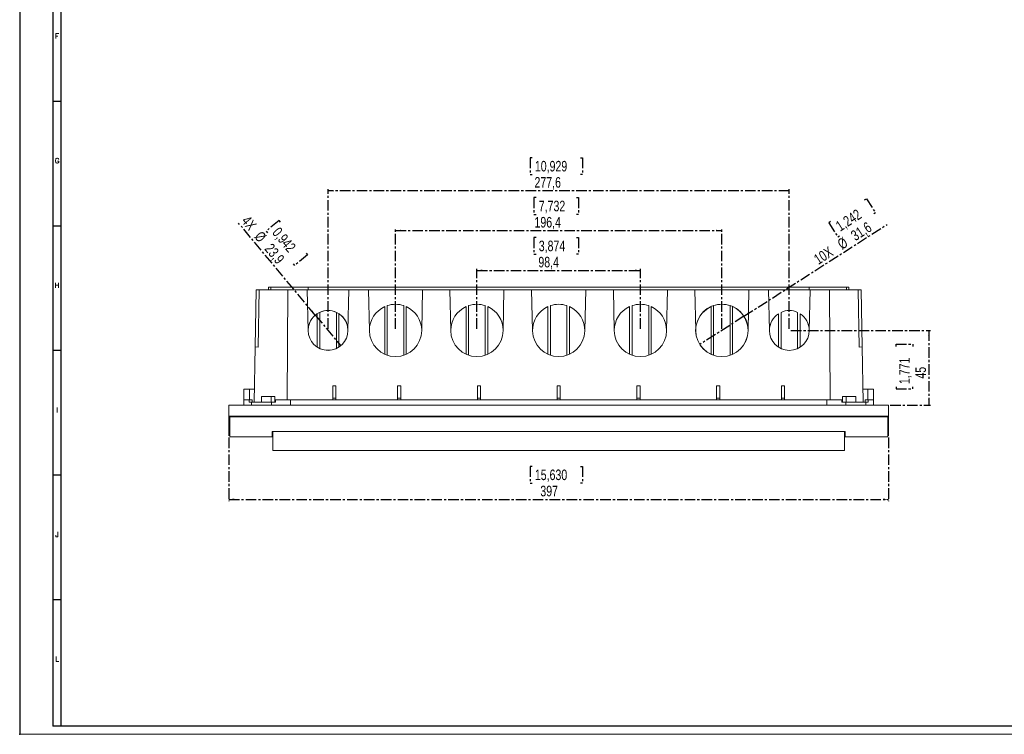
# Model space of a CAD drawing. Header units: millimetres. Extents: x 0 to 1189, y 0 to 841.
# Tile 1 of 6: x 0 to 593, y 0 to 430. Entities that reach past the tile are written whole.
import ezdxf

# ---------------------------------------------------------------- set-up
doc = ezdxf.new("R2010")
doc.units = ezdxf.units.MM
doc.header["$PDSIZE"] = -1
doc.linetypes.add('CENTER', pattern=[10.16, 6.35, -1.27, 1.27, -1.27])
doc.layers.add('CENTRO', color=7, linetype='CENTER')
doc.layers.add('FORMATO', color=7, linetype='Continuous')
doc.styles.add('SLDTEXTSTYLE0', font='ROMANS')
doc.styles.add('SLDTEXTSTYLE3', font='TXT', dxfattribs={"width": 0.75})
doc.dimstyles.new('SLDDIMSTYLE0', dxfattribs={"dimtxt": 6.35, "dimasz": 3.302, "dimexe": 0, "dimexo": 0.0625, "dimgap": 1.5875, "dimtad": 1, "dimdec": 1, "dimrnd": 1e-09, "dimzin": 12, "dimdsep": 46, "dimtxsty": 'SLDTEXTSTYLE3', "dimsah": 1, "dimcen": 0.09, "dimadec": 0, "dimazin": 3, "dimtfac": 1, "dimtdec": 1, "dimtofl": 0, "dimtmove": 0, "dimatfit": 3, "dimfxl": 0, "dimfrac": 2, "dimtolj": 1, "dimtzin": 12, "dimarcsym": 0})
doc.dimstyles.new('SLDDIMSTYLE1', dxfattribs={"dimtxt": 6.35, "dimasz": 3.302, "dimexe": 0, "dimexo": 0.0625, "dimgap": 1.5875, "dimtad": 1, "dimdec": 1, "dimrnd": 1e-09, "dimzin": 12, "dimdsep": 46, "dimtxsty": 'SLDTEXTSTYLE3', "dimblk1": 'NONE', "dimsah": 1, "dimcen": 0, "dimadec": 0, "dimazin": 3, "dimtfac": 1, "dimtdec": 1, "dimtmove": 0, "dimatfit": 3, "dimldrblk": 'NONE', "dimfxl": 0, "dimfrac": 2, "dimtolj": 1, "dimtzin": 12, "dimarcsym": 0})

# ---------------------------------------------------------------- blocks, each defined once
blk = doc.blocks.new('_D_6')
at = {"layer": 'CENTRO'}
for p, q in [((508.48, 321.75), (509.57, 322.45)), ((509.57, 322.45), (515.02, 313.96)), ((488.01, 308.62), (486.92, 307.93)), ((515.02, 313.96), (513.93, 313.26)), ((435.85, 251.68), (522.03, 306.95)), ((486.92, 307.93), (492.37, 299.43)), ((492.37, 299.43), (493.45, 300.13)), ((435.85, 251.68), (409.29, 234.64))]:
    blk.add_line(p, q, dxfattribs=at)
blk.add_solid([(435.85, 251.68), (438.91, 253.03), (438.36, 253.89)], dxfattribs=at)
at = {"layer": 'CENTRO', "char_height": 6.35, "attachment_point": 1, "rotation": 32.6736, "style": 'SLDTEXTSTYLE3'}
for s, insert in [('1,242', (490.39, 307.89, 0.1)), ('31,6', (499.5, 302.14, 0.1)), ('%%c', (491.43, 296.97, 0.1)), ('10X', (477.22, 287.86, 0.1))]:
    blk.add_mtext(s, dxfattribs=dict(at, insert=insert))
blk = doc.blocks.new('_NONE')
blk = doc.blocks.new('_D_7')
at = {"layer": 'CENTRO'}
for p, q in [((156.07, 309.33), (148.32, 302.87)), ((156.89, 308.34), (156.07, 309.33)), ((177.91, 252.35), (131.77, 307.71)), ((148.32, 302.87), (149.14, 301.88)), ((173.29, 288.66), (165.54, 282.2)), ((172.47, 289.65), (173.29, 288.66)), ((165.54, 282.2), (164.71, 283.19)), ((177.91, 252.35), (193.23, 233.96))]:
    blk.add_line(p, q, dxfattribs=at)
blk.add_solid([(177.91, 252.35), (176.18, 255.21), (175.4, 254.56)], dxfattribs=at)
at = {"layer": 'CENTRO', "char_height": 6.35, "attachment_point": 1, "rotation": 309.80809, "style": 'SLDTEXTSTYLE3'}
for s, insert in [('4X', (137.95, 312.85, 0.1)), ('%%c', (145.75, 303.49, 0.1)), ('0,942', (156.46, 305.88, 0.1)), ('23,9', (151.89, 296.13, 0.1))]:
    blk.add_mtext(s, dxfattribs=dict(at, insert=insert))
blk = doc.blocks.new('_D_8')
at = {"layer": 'CENTRO'}
for p, q in [((125.87, 178.66), (125.87, 140.45)), ((522.87, 178.66), (522.87, 140.45)), ((308.42, 161.29), (307.13, 161.29)), ((307.13, 161.29), (307.13, 151.2)), ((337.44, 161.29), (338.73, 161.29)), ((338.73, 161.29), (338.73, 151.2)), ((307.13, 151.2), (308.42, 151.2)), ((338.73, 151.2), (337.44, 151.2)), ((125.87, 141.45), (522.87, 141.45))]:
    blk.add_line(p, q, dxfattribs=at)
for points in [[(125.87, 141.45), (129.17, 140.94), (129.17, 141.95)], [(522.87, 141.45), (519.57, 141.95), (519.57, 140.94)]]:
    blk.add_solid(points, dxfattribs=at)
at = {"layer": 'CENTRO', "char_height": 6.35, "attachment_point": 1, "style": 'SLDTEXTSTYLE3'}
for s, insert in [('15,630', (310.03, 159.39, 0.1)), ('397', (313.32, 149.63, 0.1))]:
    blk.add_mtext(s, dxfattribs=dict(at, insert=insert))
blk = doc.blocks.new('_D_9')
at = {"layer": 'CENTRO'}
for p, q in [((310.77, 299.11), (309.48, 299.11)), ((309.48, 299.11), (309.48, 289.02)), ((335.09, 299.11), (336.38, 299.11)), ((336.38, 299.11), (336.38, 289.02)), ((309.48, 289.02), (310.77, 289.02)), ((336.38, 289.02), (335.09, 289.02)), ((275.17, 244.16), (275.17, 280.26)), ((275.17, 279.26), (373.57, 279.26)), ((373.57, 244.16), (373.57, 280.26))]:
    blk.add_line(p, q, dxfattribs=at)
for points in [[(275.17, 279.26), (278.47, 278.76), (278.47, 279.77)], [(373.57, 279.26), (370.27, 279.77), (370.27, 278.76)]]:
    blk.add_solid(points, dxfattribs=at)
at = {"layer": 'CENTRO', "char_height": 6.35, "attachment_point": 1, "style": 'SLDTEXTSTYLE3'}
for s, insert in [('3,874', (312.38, 297.2, 0.1)), ('98,4', (312.15, 287.45, 0.1))]:
    blk.add_mtext(s, dxfattribs=dict(at, insert=insert))
blk = doc.blocks.new('_D_10')
at = {"layer": 'CENTRO'}
for p, q in [((310.77, 323.11), (309.48, 323.11)), ((309.48, 323.11), (309.48, 313.02)), ((335.09, 323.11), (336.38, 323.11)), ((336.38, 323.11), (336.38, 313.02)), ((309.48, 313.02), (310.77, 313.02)), ((336.38, 313.02), (335.09, 313.02)), ((226.17, 244.16), (226.17, 304.26)), ((226.17, 303.26), (422.57, 303.26)), ((422.57, 244.16), (422.57, 304.26))]:
    blk.add_line(p, q, dxfattribs=at)
for points in [[(226.17, 303.26), (229.47, 302.76), (229.47, 303.77)], [(422.57, 303.26), (419.27, 303.77), (419.27, 302.76)]]:
    blk.add_solid(points, dxfattribs=at)
at = {"layer": 'CENTRO', "char_height": 6.35, "attachment_point": 1, "style": 'SLDTEXTSTYLE3'}
for s, insert in [('7,732', (312.38, 321.2, 0.1)), ('196,4', (309.8, 311.45, 0.1))]:
    blk.add_mtext(s, dxfattribs=dict(at, insert=insert))
blk = doc.blocks.new('_D_11')
at = {"layer": 'CENTRO'}
for p, q in [((308.42, 347.11), (307.13, 347.11)), ((307.13, 347.11), (307.13, 337.02)), ((337.44, 347.11), (338.73, 347.11)), ((338.73, 347.11), (338.73, 337.02)), ((307.13, 337.02), (308.42, 337.02)), ((338.73, 337.02), (337.44, 337.02)), ((185.57, 244.16), (185.57, 328.26)), ((463.17, 327.26), (185.57, 327.26)), ((463.17, 244.16), (463.17, 328.26))]:
    blk.add_line(p, q, dxfattribs=at)
for points in [[(185.57, 327.26), (188.87, 326.76), (188.87, 327.77)], [(463.17, 327.26), (459.87, 327.77), (459.87, 326.76)]]:
    blk.add_solid(points, dxfattribs=at)
at = {"layer": 'CENTRO', "char_height": 6.35, "attachment_point": 1, "style": 'SLDTEXTSTYLE3'}
for s, insert in [('10,929', (310.03, 345.2, 0.1)), ('277,6', (309.8, 335.45, 0.1))]:
    blk.add_mtext(s, dxfattribs=dict(at, insert=insert))
blk = doc.blocks.new('_D_12')
at = {"layer": 'CENTRO'}
for p, q in [((464.17, 243.16), (548.22, 243.16)), ((547.22, 243.16), (547.22, 198.16)), ((527.37, 233.55), (527.37, 234.83)), ((527.37, 234.83), (537.46, 234.83)), ((537.46, 234.83), (537.46, 233.55)), ((527.37, 209.22), (527.37, 207.93)), ((527.37, 207.93), (537.46, 207.93)), ((537.46, 207.93), (537.46, 209.22)), ((523.87, 198.16), (548.22, 198.16))]:
    blk.add_line(p, q, dxfattribs=at)
for points in [[(547.22, 243.16), (546.71, 239.85), (547.72, 239.85)], [(547.22, 198.16), (547.72, 201.47), (546.71, 201.47)]]:
    blk.add_solid(points, dxfattribs=at)
at = {"layer": 'CENTRO', "char_height": 6.35, "attachment_point": 1, "rotation": 90, "style": 'SLDTEXTSTYLE3'}
for s, insert in [('1,771', (529.28, 210.83, 0.1)), ('45', (539.03, 214.11, 0.1))]:
    blk.add_mtext(s, dxfattribs=dict(at, insert=insert))

msp = doc.modelspace()

# ---------------------------------------------------------------- linework, layer by layer
at = {"color": 7, "linetype": 'Continuous', "lineweight": 15}
for p, q in [((142.37, 267.66), (141.77, 233.17)), ((142.37, 267.66), (144.17, 267.66)), ((144.17, 267.66), (143.57, 233.14)), ((144.17, 267.66), (151.08, 267.66)), ((149.83, 269.26), (149.83, 267.66)), ((149.83, 269.26), (151.08, 269.26)), ((151.08, 267.66), (151.08, 269.26)), ((151.08, 269.26), (173.65, 269.26)), ((161.37, 267.66), (151.08, 267.66)), ((160.89, 201.46), (161.37, 267.66)), ((161.37, 267.66), (173.09, 267.66)), ((173.57, 243.16), (173.09, 267.66)), ((173.09, 267.66), (198.05, 267.66)), ((173.65, 267.66), (173.65, 269.26)), ((173.65, 269.26), (475.08, 269.26)), ((198.05, 267.66), (197.57, 243.16)), ((198.05, 267.66), (209.9, 267.66)), ((210.42, 243.16), (209.9, 267.66)), ((209.9, 267.66), (242.44, 267.66)), ((242.44, 267.66), (241.92, 243.16)), ((242.44, 267.66), (258.9, 267.66)), ((259.42, 243.16), (258.9, 267.66)), ((258.9, 267.66), (291.44, 267.66)), ((291.44, 267.66), (290.92, 243.16)), ((291.44, 267.66), (308.11, 267.66)), ((308.62, 242.83), (308.11, 267.66)), ((308.11, 267.66), (340.63, 267.66)), ((340.63, 267.66), (340.12, 242.83)), ((340.63, 267.66), (357.3, 267.66)), ((357.82, 243.16), (357.3, 267.66)), ((357.3, 267.66), (389.84, 267.66)), ((389.84, 267.66), (389.32, 243.16)), ((389.84, 267.66), (406.3, 267.66)), ((406.82, 243.16), (406.3, 267.66)), ((406.3, 267.66), (438.84, 267.66)), ((438.84, 267.66), (438.32, 243.16)), ((438.84, 267.66), (450.69, 267.66)), ((451.17, 243.16), (450.69, 267.66)), ((450.69, 267.66), (475.65, 267.66)), ((475.08, 269.26), (475.08, 267.66)), ((475.08, 269.26), (497.65, 269.26)), ((475.65, 267.66), (475.17, 243.16)), ((475.65, 267.66), (487.37, 267.66)), ((487.37, 267.66), (487.85, 201.46)), ((497.65, 267.66), (487.37, 267.66)), ((497.65, 269.26), (497.65, 267.66)), ((497.65, 269.26), (498.91, 269.26)), ((497.65, 267.66), (504.57, 267.66)), ((498.91, 269.26), (498.91, 267.66)), ((504.57, 267.66), (505.17, 233.14)), ((504.57, 267.66), (506.37, 267.66)), ((506.37, 267.66), (506.97, 233.17)), ((219.67, 257.47), (219.67, 228.81)), ((221.17, 228.22), (221.17, 258.06)), ((231.17, 258.06), (231.17, 228.22)), ((232.67, 228.81), (232.67, 257.47)), ((268.67, 257.47), (268.67, 228.81)), ((270.17, 228.22), (270.17, 258.06)), ((280.17, 258.06), (280.17, 228.22)), ((281.67, 228.81), (281.67, 257.47)), ((317.87, 228.81), (317.87, 257.47)), ((319.37, 228.22), (319.37, 258.06)), ((329.37, 228.22), (329.37, 258.06)), ((330.87, 228.81), (330.87, 257.47)), ((367.07, 228.81), (367.07, 257.47)), ((368.57, 258.06), (368.57, 228.22)), ((378.57, 228.22), (378.57, 258.06)), ((380.07, 257.47), (380.07, 228.81)), ((416.07, 228.81), (416.07, 257.47)), ((417.57, 258.06), (417.57, 228.22)), ((427.57, 228.22), (427.57, 258.06)), ((429.07, 257.47), (429.07, 228.81)), ((179.07, 253.21), (179.07, 233.07)), ((180.57, 232.25), (180.57, 254.03)), ((190.57, 254.03), (190.57, 232.25)), ((192.07, 233.07), (192.07, 253.21)), ((456.67, 233.07), (456.67, 253.21)), ((458.17, 254.03), (458.17, 232.25)), ((468.17, 232.25), (468.17, 254.03)), ((469.67, 253.21), (469.67, 233.07)), ((308.62, 243.13), (308.62, 243.12)), ((308.62, 242.8), (308.62, 243.12)), ((340.12, 243.12), (340.12, 243.13)), ((340.12, 243.12), (340.12, 242.8)), ((141.77, 233.17), (141.19, 199.86)), ((143.57, 233.14), (141.77, 233.17)), ((506.97, 233.17), (505.17, 233.14)), ((506.97, 233.17), (507.55, 199.86)), ((134.82, 207.86), (134.82, 201.46)), ((138.32, 207.86), (134.82, 207.86)), ((141.33, 207.86), (138.32, 207.86)), ((188.42, 209.7), (190.32, 209.7)), ((188.42, 202.46), (188.42, 209.7)), ((190.32, 209.7), (190.32, 202.46)), ((227.42, 202.46), (227.42, 209.7)), ((227.42, 209.7), (229.32, 209.7)), ((229.32, 202.46), (229.32, 209.7)), ((275.42, 209.7), (277.32, 209.7)), ((275.42, 202.46), (275.42, 209.7)), ((277.32, 202.46), (277.32, 209.7)), ((323.42, 202.46), (323.42, 209.7)), ((323.42, 209.7), (325.32, 209.7)), ((325.32, 202.46), (325.32, 209.7)), ((371.42, 202.46), (371.42, 209.7)), ((371.42, 209.7), (373.32, 209.7)), ((373.32, 202.46), (373.32, 209.7)), ((419.42, 209.7), (421.32, 209.7)), ((419.42, 202.46), (419.42, 209.7)), ((421.32, 202.46), (421.32, 209.7)), ((458.42, 202.46), (458.42, 209.7)), ((458.42, 209.7), (460.32, 209.7)), ((460.32, 202.46), (460.32, 209.7)), ((507.41, 207.86), (510.42, 207.86)), ((510.42, 207.86), (513.92, 207.86)), ((513.92, 201.46), (513.92, 207.86)), ((145.45, 203.36), (145.45, 199.86)), ((151.42, 203.36), (145.45, 203.36)), ((151.42, 203.36), (151.42, 199.86)), ((153.55, 203.36), (151.42, 203.36)), ((153.55, 203.36), (153.52, 201.46)), ((190.32, 202.46), (188.42, 202.46)), ((188.42, 201.46), (188.42, 202.46)), ((190.32, 201.46), (190.32, 202.46)), ((229.32, 202.46), (227.42, 202.46)), ((227.42, 201.46), (227.42, 202.46)), ((229.32, 202.46), (229.32, 201.46)), ((277.32, 202.46), (275.42, 202.46)), ((275.42, 201.46), (275.42, 202.46)), ((277.32, 202.46), (277.32, 201.46)), ((325.32, 202.46), (323.42, 202.46)), ((323.42, 201.46), (323.42, 202.46)), ((325.32, 202.46), (325.32, 201.46)), ((373.32, 202.46), (371.42, 202.46)), ((371.42, 201.46), (371.42, 202.46)), ((373.32, 202.46), (373.32, 201.46)), ((421.32, 202.46), (419.42, 202.46)), ((419.42, 201.46), (419.42, 202.46)), ((421.32, 202.46), (421.32, 201.46)), ((458.42, 201.46), (458.42, 202.46)), ((460.32, 202.46), (458.42, 202.46)), ((460.32, 202.46), (460.32, 201.46)), ((495.21, 201.46), (495.19, 203.36)), ((495.19, 203.36), (497.31, 203.36)), ((497.31, 199.86), (497.31, 203.36)), ((497.31, 203.36), (503.29, 203.36)), ((503.29, 199.86), (503.29, 203.36)), ((125.87, 198.16), (125.87, 191.67)), ((522.87, 198.16), (125.87, 198.16)), ((134.82, 198.16), (134.82, 201.46)), ((134.82, 201.46), (138.07, 201.46)), ((138.07, 201.46), (138.07, 199.86)), ((138.07, 201.46), (139.87, 201.46)), ((138.07, 199.86), (139.51, 199.86)), ((139.51, 199.86), (139.51, 198.16)), ((139.51, 199.86), (151.62, 199.86)), ((139.87, 199.86), (139.87, 201.46)), ((151.62, 198.16), (151.62, 199.86)), ((151.62, 199.86), (153.95, 199.86)), ((153.51, 201.46), (153.51, 199.86)), ((153.51, 201.46), (153.95, 201.46)), ((153.51, 200.32), (153.51, 199.86)), ((153.95, 201.46), (153.95, 199.86)), ((153.95, 201.46), (162.94, 201.46)), ((162.94, 201.46), (162.94, 198.16)), ((485.8, 201.46), (162.94, 201.46)), ((485.8, 198.16), (485.8, 201.46)), ((485.8, 201.46), (494.79, 201.46)), ((494.79, 201.46), (494.79, 199.86)), ((494.79, 201.46), (495.23, 201.46)), ((494.79, 199.86), (497.11, 199.86)), ((495.23, 199.86), (495.23, 201.46)), ((495.23, 199.86), (495.23, 200.32)), ((497.11, 199.86), (497.11, 198.16)), ((497.11, 199.86), (509.23, 199.86)), ((508.87, 201.46), (508.87, 199.86)), ((508.87, 201.46), (510.67, 201.46)), ((509.23, 198.16), (509.23, 199.86)), ((509.23, 199.86), (510.67, 199.86)), ((510.67, 201.46), (510.67, 199.86)), ((510.67, 201.46), (513.92, 201.46)), ((513.92, 201.46), (513.92, 198.16)), ((522.87, 191.67), (522.87, 198.16)), ((125.88, 191.58), (522.86, 191.58)), ((522.37, 191.09), (126.37, 191.09)), ((126.37, 179.16), (151.87, 179.16)), ((151.87, 182.24), (496.87, 182.24)), ((151.87, 182.24), (496.87, 182.24)), ((496.87, 179.16), (522.37, 179.16)), ((152.37, 170.86), (496.37, 170.86))]:
    msp.add_line(p, q, dxfattribs=at)
at = {"color": 8, "linetype": 'Continuous', "lineweight": 15}
for p, q in [((138.32, 207.86), (138.32, 201.46)), ((510.42, 201.46), (510.42, 207.86))]:
    msp.add_line(p, q, dxfattribs=at)
at = {"color": 7, "linetype": 'Continuous', "lineweight": 0}
for centre, radius in [((185.57, 243.16), 11.97), ((422.57, 243.16), 15.78)]:
    msp.add_circle(centre, radius, dxfattribs=at)
at = {"color": 7, "linetype": 'Continuous', "lineweight": 15}
for centre, radius, start, end in [((185.57, 243.12), 12, 65.37929, 114.62071), ((226.17, 243.12), 15.75, 114.36856, 179.99794), ((226.17, 243.12), 15.75, 71.49333, 108.50667), ((226.17, 243.12), 15.75, 0.00206, 65.63144), ((275.17, 243.12), 15.75, 114.36855, 179.99798), ((275.17, 243.12), 15.75, 71.49333, 108.50667), ((275.17, 243.12), 15.75, 0.00207, 65.63142), ((324.37, 243.12), 15.75, 114.38198, 181.18362), ((324.37, 243.12), 15.75, 71.50629, 108.49371), ((324.37, 243.12), 15.75, 358.81638, 65.61802), ((373.57, 243.12), 15.75, 114.36858, 179.99793), ((373.57, 243.12), 15.75, 71.49333, 108.50667), ((373.57, 243.12), 15.75, 0.00202, 65.63145), ((422.57, 243.12), 15.75, 114.36856, 179.99794), ((422.57, 243.12), 15.75, 71.49333, 108.50667), ((422.57, 243.12), 15.75, 0.00206, 65.63144), ((463.17, 243.12), 12, 65.37929, 114.62071), ((185.57, 243.13), 12, 122.79143, 179.99838), ((185.57, 243.13), 12, 0.00141, 57.20879), ((463.17, 243.13), 12, 122.79121, 179.99859), ((463.17, 243.13), 12, 0.00162, 57.20857), ((185.57, 243.16), 12, 180.00665, 359.99335), ((226.17, 243.16), 15.75, 180.00685, 359.99315), ((275.17, 243.16), 15.75, 180.00686, 359.99315), ((373.57, 243.16), 15.75, 180.00685, 359.99314), ((422.57, 243.16), 15.75, 180.00685, 359.99315), ((463.17, 243.16), 12, 180.00665, 359.99335), ((324.37, 243.16), 15.75, 181.19245, 358.80755)]:
    msp.add_arc(centre, radius, start, end, dxfattribs=at)
for points, knots in [([(125.87, 180.4), (125.87, 180.09), (125.87, 179.88), (125.87, 179.65), (125.87, 179.63), (125.87, 179.88), (125.87, 180.44), (125.87, 181.87), (125.87, 182.44), (125.87, 183.77), (125.87, 184.54), (125.87, 186.25), (125.87, 187.21), (125.87, 189.3), (125.87, 190.44), (125.87, 191.67)], [0, 0, 0, 0, 0.125, 0.125, 0.25, 0.25, 0.5, 0.5, 0.625, 0.625, 0.75, 0.75, 0.875, 0.875, 1, 1, 1, 1]), ([(125.88, 191.58), (125.88, 191.59), (125.87, 191.61), (125.87, 191.63), (125.87, 191.64), (125.87, 191.66), (125.87, 191.67)], [0, 0, 0, 0, 0.00004779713, 0.00004779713, 0.00004779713, 0.00009600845, 0.00009600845, 0.00009600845, 0.00009600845]), ([(126.37, 191.09), (126.36, 191.09), (126.33, 191.09), (126.28, 191.11), (126.19, 191.15), (126.1, 191.21), (126.01, 191.3), (125.95, 191.38), (125.9, 191.48), (125.89, 191.55), (125.88, 191.58)], [0, 0, 0, 0, 0.0580714, 0.1250833, 0.2494132, 0.4990874, 0.633261, 0.7495412, 0.8809983, 1, 1, 1, 1]), ([(522.86, 191.58), (522.86, 191.56), (522.85, 191.53), (522.83, 191.48), (522.81, 191.43), (522.78, 191.37), (522.73, 191.3), (522.64, 191.21), (522.54, 191.15), (522.46, 191.11), (522.41, 191.09), (522.38, 191.09), (522.37, 191.09)], [0, 0, 0, 0, 0.058114, 0.119171, 0.183364, 0.250817, 0.366993, 0.501151, 0.750706, 0.874976, 0.94194, 1, 1, 1, 1]), ([(522.7, 188.25), (522.7, 188.43), (522.71, 189), (522.73, 190), (522.75, 190.88), (522.76, 191.31), (522.76, 191.34)], [0, 0, 0, 0, 0.183593, 0.609475, 0.972303, 1, 1, 1, 1]), ([(522.87, 191.67), (522.87, 191.66), (522.87, 191.64), (522.87, 191.63), (522.87, 191.61), (522.86, 191.59), (522.86, 191.58)], [0, 0, 0, 0, 0.0000477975, 0.0000477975, 0.0000477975, 0.00009600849, 0.00009600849, 0.00009600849, 0.00009600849]), ([(522.87, 191.67), (522.87, 190.33), (522.87, 189.09), (522.87, 186.84), (522.87, 185.83), (522.87, 184.03), (522.87, 183.25), (522.87, 181.9), (522.87, 180.79), (522.87, 180.14), (522.87, 179.73), (522.87, 179.64), (522.87, 179.72), (522.87, 180.25), (522.87, 181.24)], [0, 0, 0, 0, 0.125, 0.125, 0.25, 0.25, 0.375, 0.375, 0.5, 0.625, 0.625, 0.75, 0.75, 1, 1, 1, 1]), ([(152.37, 170.94), (152.37, 171), (152.37, 171.12), (152.37, 172.61), (152.37, 174.63), (152.37, 176.85), (152.37, 179.35), (152.37, 181.33), (152.37, 182.24)], [0, 0, 0, 0, 0.19567, 0.425399, 0.573726, 0.722059, 0.871917, 1, 1, 1, 1]), ([(496.37, 170.94), (496.37, 171), (496.37, 171.12), (496.37, 172.61), (496.37, 174.63), (496.37, 176.85), (496.37, 179.35), (496.37, 181.33), (496.37, 182.24)], [0, 0, 0, 0, 0.19567, 0.425399, 0.573726, 0.722059, 0.871917, 1, 1, 1, 1])]:
    msp.add_open_spline(points, degree=3, knots=knots, dxfattribs=at)
at = {"color": 8, "linetype": 'Continuous', "lineweight": 15}
for points, knots in [([(126.37, 191.09), (126.37, 189.42), (126.37, 186.11), (126.37, 182.61), (126.37, 180.29), (126.37, 179.18), (126.37, 179.28), (126.37, 179.31)], [0, 0, 0, 0, 0.225843, 0.450295, 0.673752, 0.896617, 1, 1, 1, 1]), ([(522.37, 179.31), (522.37, 179.29), (522.37, 179.22), (522.37, 180.39), (522.37, 182.72), (522.37, 186.19), (522.37, 189.45), (522.37, 191.09)], [0, 0, 0, 0, 0.119292, 0.338201, 0.557702, 0.778177, 1, 1, 1, 1]), ([(151.87, 182.24), (151.87, 181.53), (151.87, 180.1), (151.87, 179.2), (151.87, 179.27), (151.87, 179.29)], [0, 0, 0, 0, 0.400034, 0.799926, 1, 1, 1, 1]), ([(496.87, 179.29), (496.87, 179.27), (496.87, 179.2), (496.87, 180.1), (496.87, 181.53), (496.87, 182.24)], [0, 0, 0, 0, 0.200084, 0.599973, 1, 1, 1, 1])]:
    msp.add_open_spline(points, degree=3, knots=knots, dxfattribs=at)
at = {"layer": 'FORMATO'}
for p, q in [((0, 841), (0, 0)), ((20, 831), (20, 5)), ((25, 5), (25, 831)), ((25, 381), (20, 381)), ((25, 306), (20, 306)), ((25, 231), (20, 231)), ((25, 156), (20, 156)), ((25, 81), (20, 81)), ((25, 5), (20, 5)), ((1181.52, 5), (22.52, 5))]:
    msp.add_line(p, q, dxfattribs=at)
at = {"layer": 'FORMATO', "lineweight": 0}
msp.add_line((0, 0), (1189, 0), dxfattribs=at)
at = {"layer": 'FORMATO', "color": 7}
msp.add_point((0, 0), dxfattribs=at)

# ---------------------------------------------------------------- texts
at = {"layer": 'FORMATO', "char_height": 3, "attachment_point": 2, "style": 'SLDTEXTSTYLE0'}
for s, insert in [('F', (22.48, 421.8)), ('G', (22.5, 346.8)), ('H', (22.48, 271.8)), ('I', (22.49, 196.8)), ('J', (22.49, 121.8)), ('L', (22.51, 46.8))]:
    msp.add_mtext(s, dxfattribs=dict(at, insert=insert))

# ---------------------------------------------------------------- dimensions: what is measured, and where the dimension line sits
at = {"layer": 'CENTRO'}
for base, p1, p2, picture, middle in [((185.57, 327.26), (463.17, 243.16), (185.57, 243.16), '_D_11', (322.93, 327.26)), ((422.57, 303.26), (226.17, 243.16), (422.57, 243.16), '_D_10', (322.93, 303.26)), ((373.57, 279.26), (275.17, 243.16), (373.57, 243.16), '_D_9', (322.93, 279.26))]:
    dim = msp.add_linear_dim(base=base, p1=p1, p2=p2, dimstyle='SLDDIMSTYLE0', dxfattribs=at)
    dim.commit()
    dim.dimension.update_dxf_attribs({"geometry": picture, "text_midpoint": middle, "dimtype": 160})
for p1, p2, text, picture, middle in [((409.29, 234.64), (435.85, 251.68), '10X <>', '_D_6', (502.31, 294.3)), ((193.23, 233.96), (177.91, 252.35), '4X <>', '_D_7', (145.09, 291.73))]:
    dim = msp.add_diameter_dim_2p(p1=p1, p2=p2, text=text, dimstyle='SLDDIMSTYLE1', dxfattribs=at)
    dim.commit()
    dim.dimension.update_dxf_attribs({"geometry": picture, "text_midpoint": middle, "dimtype": 163})
for base, p1, p2, angle, picture, middle in [((547.22, 198.16), (463.17, 243.16), (522.87, 198.16), 90, '_D_12', (547.22, 221.38)), ((522.87, 141.45), (125.87, 179.66), (522.87, 179.66), 0, '_D_8', (322.93, 141.45))]:
    dim = msp.add_linear_dim(base=base, p1=p1, p2=p2, angle=angle, dimstyle='SLDDIMSTYLE0', dxfattribs=at)
    dim.commit()
    dim.dimension.update_dxf_attribs({"geometry": picture, "text_midpoint": middle, "dimtype": 160})

doc.saveas('drawing.dxf')
